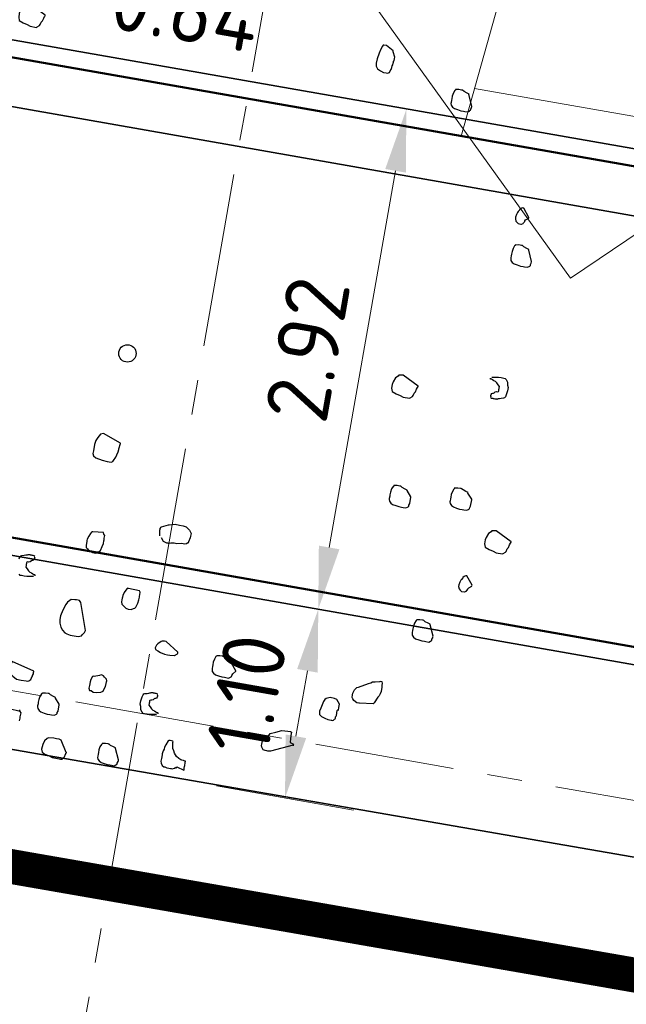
# Model space of a CAD drawing. Header units: metres. Extents: x 2514 to 227642, y 1683 to 852646.
# Tile 40 of 256: x 113595.82 to 113599.31, y 426392.77 to 426398.43. Entities that reach past the tile are written whole.
import ezdxf

# ---------------------------------------------------------------- set-up
doc = ezdxf.new("R2010")
doc.units = ezdxf.units.M
doc.linetypes.add('XX-AFBREEK', pattern=[7, 4, -1, 1, -1])
doc.linetypes.add('XX-CENTER', pattern=[8, 5, -1, 1, -1])
doc.layers.get('Defpoints').update_dxf_attribs({"color": 244, "lineweight": 35})
for name, color, linetype, lineweight in [('B-WE-GR-BEPLANTING_CULTUUR_HEESTERS-GV', 252, 'Continuous', 18), ('B-WE-OG-BEBOUWING-GV', 4, 'Continuous', 35), ('B-WE-VH-VERHARDING_STRAATBAKSTEEN-GV', 252, 'Continuous', 18), ('N-WE-GR-BOOM-G', 94, 'Continuous', 35), ('N-WE-GR-BOOM-S', 94, 'Continuous', 25), ('N-WE-KG-WERKGRENS-G', 7, 'XX-CENTER', 35), ('N-WE-VH-AFBREEKLIJN-G', 7, 'XX-AFBREEK', 18), ('N-WE-VH-KANTOPSLUITING_ACHTERKANTBAND-G', 1, 'Continuous', 50), ('N-WE-VH-KANTOPSLUITING_GAZONBAND-G', 1, 'Continuous', 35), ('N-WE-VH-M', 7, 'Continuous', 18), ('N-WE-VH-NAP-T18', 1, 'Continuous', 18), ('N-WE-VH-VERKANTING-G', 252, 'Continuous', 5), ('X-XX-AL-VERWIJZING_DOORSNEDE-G', 7, 'XX-CENTER', 18)]:
    doc.layers.add(name, color=color, linetype=linetype, lineweight=lineweight)
doc.styles.add('ISO', font='NLCS-ISO.ttf')
doc.styles.add('NLCS-ISO-M200-T18', font='NLCS-ISO.ttf', dxfattribs={"height": 0.36})
doc.dimstyles.new('NLCS-M200-T18-PIJL_L2_H1', dxfattribs={"dimscale": 0.2, "dimtxt": 2.5, "dimasz": 1.8, "dimexe": 2, "dimexo": 2, "dimgap": 0.7, "dimtad": 1, "dimzin": 0, "dimdsep": 46, "dimtxsty": 'NLCS-ISO-M200-T18', "dimcen": 0, "dimdle": 2, "dimclrd": 256, "dimclre": 256, "dimclrt": 1, "dimadec": 1, "dimazin": 0, "dimtfac": 1, "dimtdec": 3, "dimtofl": 0, "dimtmove": 0, "dimatfit": 3, "dimfxl": 2, "dimfxlon": 1, "dimtfillclr": 256, "dimtolj": 1, "dimtzin": 0, "dimlwd": -1, "dimlwe": -1, "dimarcsym": 0})

# ---------------------------------------------------------------- blocks, each defined once
blk = doc.blocks.new('SGR-BOOM_11')
at = {"flags": 128}
for points in [[(2.406, 3.956), (2.319, 4), (2.288, 4), (2.282, 4), (2.275, 3.987), (2.263, 3.95), (2.251, 3.901), (2.238, 3.833), (2.238, 3.783), (2.245, 3.746), (2.263, 3.721), (2.3, 3.702), (2.337, 3.69), (2.369, 3.69), (2.387, 3.69), (2.406, 3.702), (2.412, 3.721), (2.418, 3.74), (2.424, 3.764), (2.424, 3.783), (2.43, 3.795), (2.43, 3.814), (2.43, 3.826), (2.43, 3.839), (2.437, 3.845), (2.437, 3.869), (2.437, 3.888), (2.406, 3.944), (2.406, 3.956)], [(-1.602, 3.668), (-1.794, 3.761), (-1.813, 3.761), (-1.844, 3.755), (-1.85, 3.743), (-1.875, 3.718), (-1.893, 3.668), (-1.899, 3.637), (-1.899, 3.594), (-1.887, 3.557), (-1.837, 3.538), (-1.788, 3.526), (-1.751, 3.513), (-1.676, 3.513), (-1.67, 3.52), (-1.646, 3.538), (-1.639, 3.551), (-1.633, 3.582), (-1.621, 3.6), (-1.614, 3.631), (-1.608, 3.65), (-1.602, 3.662), (-1.602, 3.668)], [(3.406, 3.486), (3.35, 3.61), (3.35, 3.615), (3.325, 3.622), (3.288, 3.634), (3.269, 3.646), (3.263, 3.646), (3.257, 3.646), (3.226, 3.646), (3.195, 3.64), (3.189, 3.64), (3.189, 3.634), (3.183, 3.628), (3.17, 3.597), (3.164, 3.56), (3.164, 3.529), (3.164, 3.51), (3.164, 3.486), (3.164, 3.473), (3.17, 3.455), (3.189, 3.436), (3.214, 3.423), (3.251, 3.417), (3.288, 3.411), (3.319, 3.411), (3.338, 3.411), (3.368, 3.411), (3.387, 3.423), (3.393, 3.43), (3.399, 3.436), (3.399, 3.448), (3.406, 3.467), (3.406, 3.479), (3.406, 3.486)], [(4.271, 2.337), (4.195, 2.432), (4.189, 2.432), (4.183, 2.432), (4.171, 2.426), (4.164, 2.42), (4.152, 2.407), (4.152, 2.401), (4.14, 2.382), (4.133, 2.37), (4.127, 2.346), (4.121, 2.314), (4.121, 2.296), (4.133, 2.271), (4.146, 2.259), (4.164, 2.247), (4.195, 2.247), (4.201, 2.247), (4.22, 2.259), (4.22, 2.265), (4.226, 2.271), (4.233, 2.283), (4.233, 2.29), (4.239, 2.302), (4.271, 2.325), (4.271, 2.331), (4.271, 2.337)], [(4.39, 1.844), (4.335, 1.968), (4.335, 1.975), (4.31, 1.981), (4.273, 1.993), (4.254, 2.005), (4.248, 2.005), (4.242, 2.005), (4.211, 2.005), (4.18, 1.999), (4.173, 1.999), (4.173, 1.993), (4.167, 1.987), (4.155, 1.956), (4.149, 1.919), (4.149, 1.888), (4.149, 1.869), (4.149, 1.844), (4.149, 1.832), (4.155, 1.813), (4.173, 1.795), (4.198, 1.783), (4.235, 1.776), (4.273, 1.77), (4.303, 1.77), (4.322, 1.77), (4.353, 1.77), (4.372, 1.783), (4.378, 1.789), (4.384, 1.795), (4.384, 1.807), (4.39, 1.826), (4.39, 1.838), (4.39, 1.844)], [(3.354, 0.207), (3.162, 0.3), (3.144, 0.3), (3.113, 0.294), (3.107, 0.282), (3.082, 0.257), (3.063, 0.207), (3.057, 0.176), (3.057, 0.133), (3.07, 0.096), (3.119, 0.077), (3.169, 0.065), (3.206, 0.052), (3.28, 0.052), (3.286, 0.059), (3.311, 0.077), (3.317, 0.09), (3.323, 0.12), (3.336, 0.139), (3.342, 0.17), (3.348, 0.189), (3.354, 0.201), (3.354, 0.207)], [(4.186, -0.967), (4.13, -0.905), (4.13, -0.899), (4.105, -0.893), (4.068, -0.88), (4.05, -0.868), (4.044, -0.868), (4.037, -0.868), (4.006, -0.868), (3.975, -0.874), (3.969, -0.874), (3.969, -0.88), (3.963, -0.887), (3.95, -0.917), (3.944, -0.955), (3.944, -0.986), (3.944, -1.004), (3.944, -1.029), (3.944, -1.041), (3.95, -1.06), (3.969, -1.079), (3.994, -1.091), (4.031, -1.097), (4.068, -1.103), (4.099, -1.103), (4.118, -1.103), (4.149, -1.103), (4.167, -1.091), (4.173, -1.085), (4.18, -1.079), (4.18, -1.066), (4.186, -1.047), (4.186, -0.973), (4.186, -0.967)], [(0.099, -1.029), (-0.112, -0.955), (-0.143, -0.967), (-0.167, -1.01), (-0.186, -1.047), (-0.192, -1.097), (-0.192, -1.171), (-0.192, -1.203), (-0.18, -1.227), (-0.149, -1.246), (-0.075, -1.258), (-0.013, -1.264), (0.031, -1.264), (0.049, -1.252), (0.055, -1.239), (0.074, -1.196), (0.08, -1.171), (0.092, -1.134), (0.092, -1.103), (0.092, -1.097), (0.099, -1.035), (0.099, -1.029)], [(3.492, -1.06), (3.437, -0.998), (3.437, -0.992), (3.412, -0.986), (3.375, -0.973), (3.356, -0.961), (3.35, -0.961), (3.344, -0.961), (3.313, -0.961), (3.282, -0.967), (3.276, -0.967), (3.276, -0.973), (3.269, -0.979), (3.257, -1.01), (3.251, -1.047), (3.251, -1.079), (3.251, -1.097), (3.251, -1.122), (3.251, -1.134), (3.257, -1.153), (3.276, -1.171), (3.3, -1.184), (3.338, -1.19), (3.375, -1.196), (3.406, -1.196), (3.424, -1.196), (3.455, -1.196), (3.474, -1.184), (3.48, -1.178), (3.486, -1.171), (3.486, -1.159), (3.492, -1.14), (3.492, -1.066), (3.492, -1.06)], [(4.716, -1.371), (4.524, -1.278), (4.506, -1.278), (4.475, -1.285), (4.469, -1.297), (4.444, -1.322), (4.425, -1.371), (4.419, -1.402), (4.419, -1.446), (4.431, -1.483), (4.481, -1.501), (4.531, -1.514), (4.568, -1.526), (4.642, -1.526), (4.648, -1.52), (4.673, -1.501), (4.679, -1.489), (4.685, -1.458), (4.698, -1.44), (4.704, -1.409), (4.71, -1.39), (4.716, -1.377), (4.716, -1.371)], [(4.359, -1.94), (4.283, -1.845), (4.277, -1.845), (4.27, -1.845), (4.258, -1.852), (4.252, -1.858), (4.239, -1.87), (4.239, -1.876), (4.227, -1.895), (4.221, -1.907), (4.215, -1.932), (4.209, -1.963), (4.209, -1.981), (4.221, -2.006), (4.233, -2.019), (4.252, -2.031), (4.283, -2.031), (4.289, -2.031), (4.308, -2.019), (4.308, -2.013), (4.314, -2.006), (4.32, -1.994), (4.32, -1.988), (4.326, -1.975), (4.359, -1.952), (4.359, -1.946), (4.359, -1.94)], [(0.086, -2.076), (-0.037, -2.088), (-0.044, -2.088), (-0.05, -2.094), (-0.062, -2.112), (-0.075, -2.144), (-0.087, -2.181), (-0.087, -2.2), (-0.087, -2.212), (-0.087, -2.23), (-0.087, -2.255), (-0.081, -2.28), (-0.062, -2.292), (-0.05, -2.305), (-0.025, -2.317), (0, -2.323), (0.037, -2.323), (0.062, -2.305), (0.074, -2.299), (0.086, -2.286), (0.099, -2.236), (0.105, -2.2), (0.105, -2.168), (0.105, -2.156), (0.105, -2.137), (0.105, -2.107), (0.092, -2.094), (0.086, -2.076)], [(4.019, -2.596), (3.963, -2.472), (3.963, -2.466), (3.938, -2.459), (3.901, -2.447), (3.882, -2.435), (3.876, -2.435), (3.87, -2.435), (3.839, -2.435), (3.808, -2.441), (3.802, -2.441), (3.802, -2.447), (3.796, -2.453), (3.783, -2.484), (3.777, -2.521), (3.777, -2.552), (3.777, -2.571), (3.777, -2.596), (3.777, -2.608), (3.783, -2.626), (3.802, -2.645), (3.827, -2.658), (3.864, -2.664), (3.901, -2.67), (3.932, -2.67), (3.95, -2.67), (3.982, -2.67), (4, -2.658), (4.006, -2.651), (4.012, -2.645), (4.012, -2.633), (4.019, -2.614), (4.019, -2.602), (4.019, -2.596)], [(0.607, -2.664), (0.477, -2.658), (0.47, -2.658), (0.464, -2.664), (0.452, -2.682), (0.439, -2.713), (0.427, -2.75), (0.427, -2.769), (0.427, -2.782), (0.427, -2.8), (0.427, -2.825), (0.433, -2.85), (0.452, -2.862), (0.464, -2.874), (0.489, -2.887), (0.514, -2.893), (0.551, -2.893), (0.576, -2.874), (0.588, -2.868), (0.6, -2.856), (0.613, -2.806), (0.619, -2.769), (0.619, -2.738), (0.619, -2.726), (0.619, -2.707), (0.619, -2.676), (0.607, -2.664), (0.607, -2.664)], [(0.074, -3.221), (-0.031, -2.912), (-0.05, -2.893), (-0.068, -2.893), (-0.087, -2.893), (-0.106, -2.893), (-0.149, -2.899), (-0.161, -2.912), (-0.186, -2.936), (-0.199, -2.967), (-0.223, -3.035), (-0.236, -3.104), (-0.236, -3.147), (-0.229, -3.19), (-0.211, -3.233), (-0.186, -3.264), (-0.155, -3.289), (-0.13, -3.296), (-0.087, -3.302), (-0.044, -3.302), (0.006, -3.302), (0.043, -3.289), (0.049, -3.271), (0.068, -3.246), (0.074, -3.221)], [(1.164, -3.283), (1.009, -3.184), (0.99, -3.184), (0.966, -3.19), (0.953, -3.196), (0.922, -3.227), (0.91, -3.246), (0.898, -3.277), (0.904, -3.296), (0.935, -3.308), (0.966, -3.32), (1.015, -3.332), (1.052, -3.332), (1.077, -3.332), (1.127, -3.326), (1.133, -3.326), (1.164, -3.302), (1.164, -3.296), (1.164, -3.289), (1.164, -3.283)], [(1.858, -3.378), (1.771, -3.277), (1.771, -3.271), (1.746, -3.264), (1.709, -3.252), (1.69, -3.24), (1.684, -3.24), (1.678, -3.24), (1.647, -3.24), (1.616, -3.246), (1.61, -3.246), (1.61, -3.252), (1.603, -3.258), (1.591, -3.289), (1.585, -3.326), (1.585, -3.357), (1.585, -3.376), (1.585, -3.401), (1.585, -3.413), (1.591, -3.432), (1.61, -3.45), (1.635, -3.463), (1.672, -3.469), (1.709, -3.475), (1.74, -3.475), (1.758, -3.475), (1.789, -3.475), (1.808, -3.463), (1.814, -3.456), (1.82, -3.45), (1.82, -3.438), (1.827, -3.419), (1.858, -3.384), (1.858, -3.378)], [(3.475, -3.479), (3.319, -3.5), (3.313, -3.5), (3.288, -3.5), (3.251, -3.481), (3.238, -3.463), (3.226, -3.45), (3.226, -3.419), (3.226, -3.401), (3.238, -3.357), (3.257, -3.332), (3.257, -3.326), (3.276, -3.32), (3.381, -3.258), (3.406, -3.246), (3.424, -3.233), (3.455, -3.227), (3.511, -3.215), (3.511, -3.209), (3.529, -3.209), (3.536, -3.233), (3.536, -3.252), (3.542, -3.277), (3.542, -3.296), (3.542, -3.326), (3.536, -3.351), (3.529, -3.37), (3.529, -3.376), (3.517, -3.395), (3.487, -3.467), (3.481, -3.473), (3.475, -3.479)], [(3.095, -3.619), (3.095, -3.588), (3.095, -3.551), (3.077, -3.526), (3.058, -3.502), (3.027, -3.495), (2.978, -3.495), (2.934, -3.514), (2.922, -3.526), (2.91, -3.551), (2.891, -3.632), (2.885, -3.669), (2.885, -3.675), (2.891, -3.706), (2.916, -3.725), (2.959, -3.737), (2.996, -3.749), (3.033, -3.749), (3.039, -3.749), (3.046, -3.749), (3.058, -3.743), (3.07, -3.731), (3.077, -3.725), (3.077, -3.718), (3.077, -3.712), (3.077, -3.7), (3.083, -3.694), (3.083, -3.687), (3.083, -3.626), (3.089, -3.619), (3.095, -3.619)], [(-0.428, -3.785), (-0.694, -3.716), (-0.7, -3.747), (-0.706, -3.772), (-0.706, -3.815), (-0.7, -3.853), (-0.657, -3.884), (-0.607, -3.909), (-0.552, -3.909), (-0.496, -3.909), (-0.477, -3.909), (-0.465, -3.902), (-0.446, -3.884), (-0.44, -3.865), (-0.44, -3.853), (-0.434, -3.846), (-0.434, -3.834), (-0.428, -3.815), (-0.428, -3.797), (-0.428, -3.791), (-0.428, -3.785)], [(0.322, -3.704), (0.266, -3.723), (0.26, -3.723), (0.247, -3.729), (0.235, -3.766), (0.229, -3.791), (0.229, -3.834), (0.229, -3.865), (0.241, -3.89), (0.26, -3.89), (0.285, -3.902), (0.322, -3.902), (0.371, -3.89), (0.396, -3.871), (0.402, -3.846), (0.415, -3.815), (0.415, -3.779), (0.415, -3.76), (0.415, -3.747), (0.408, -3.729), (0.402, -3.723), (0.384, -3.711), (0.371, -3.698), (0.353, -3.692), (0.34, -3.692), (0.322, -3.704)], [(-0.075, -4.107), (-0.13, -4.045), (-0.13, -4.038), (-0.155, -4.032), (-0.192, -4.02), (-0.211, -4.008), (-0.217, -4.008), (-0.223, -4.008), (-0.254, -4.008), (-0.285, -4.014), (-0.291, -4.014), (-0.291, -4.02), (-0.298, -4.026), (-0.31, -4.057), (-0.316, -4.094), (-0.316, -4.125), (-0.316, -4.144), (-0.316, -4.169), (-0.316, -4.181), (-0.31, -4.2), (-0.291, -4.218), (-0.267, -4.23), (-0.229, -4.237), (-0.192, -4.243), (-0.161, -4.243), (-0.143, -4.243), (-0.112, -4.243), (-0.093, -4.23), (-0.087, -4.224), (-0.081, -4.218), (-0.081, -4.206), (-0.075, -4.187), (-0.075, -4.113), (-0.075, -4.107)], [(0.706, -4.62), (0.65, -4.497), (0.65, -4.491), (0.625, -4.484), (0.588, -4.472), (0.569, -4.46), (0.563, -4.46), (0.557, -4.46), (0.526, -4.46), (0.495, -4.466), (0.489, -4.466), (0.489, -4.472), (0.483, -4.478), (0.47, -4.509), (0.464, -4.546), (0.464, -4.577), (0.464, -4.596), (0.464, -4.62), (0.464, -4.633), (0.47, -4.652), (0.489, -4.67), (0.514, -4.683), (0.551, -4.689), (0.588, -4.695), (0.619, -4.695), (0.637, -4.695), (0.668, -4.695), (0.687, -4.683), (0.693, -4.676), (0.699, -4.67), (0.699, -4.658), (0.706, -4.639), (0.706, -4.627), (0.706, -4.62)]]:
    blk.add_lwpolyline(points, close=True, dxfattribs=at)
for points in [[(4.17, 0.456), (4.244, 0.468), (4.275, 0.468), (4.306, 0.468), (4.325, 0.468), (4.337, 0.456), (4.356, 0.431), (4.362, 0.394), (4.375, 0.369), (4.375, 0.35), (4.375, 0.332), (4.368, 0.282), (4.362, 0.258), (4.356, 0.245), (4.343, 0.239), (4.319, 0.233), (4.3, 0.226), (4.288, 0.221), (4.282, 0.221), (4.275, 0.214), (4.269, 0.214), (4.263, 0.214), (4.257, 0.214), (4.251, 0.214), (4.238, 0.214), (4.232, 0.214), (4.226, 0.214), (4.22, 0.214), (4.207, 0.214), (4.201, 0.221), (4.201, 0.226), (4.195, 0.239), (4.195, 0.245), (4.195, 0.258), (4.201, 0.27), (4.213, 0.276), (4.22, 0.276), (4.226, 0.282), (4.238, 0.295), (4.251, 0.301), (4.263, 0.301), (4.275, 0.307), (4.275, 0.313), (4.275, 0.32), (4.275, 0.332), (4.275, 0.338), (4.275, 0.344), (4.275, 0.363), (4.257, 0.381), (4.238, 0.4), (4.22, 0.413), (4.201, 0.419), (4.183, 0.425), (4.17, 0.431), (4.164, 0.431), (4.158, 0.431), (4.158, 0.437), (4.158, 0.443)], [(0.73, -2.001), (0.718, -1.933), (0.718, -1.927), (0.718, -1.914), (0.724, -1.908), (0.724, -1.902), (0.73, -1.896), (0.805, -1.859), (0.811, -1.859), (0.879, -1.84), (0.929, -1.84), (0.972, -1.84), (1.009, -1.846), (1.052, -1.877), (1.077, -1.914), (1.077, -1.945), (1.077, -1.964), (1.065, -2.013), (1.065, -2.026), (1.059, -2.026), (1.046, -2.038), (1.028, -2.044), (0.99, -2.044), (0.935, -2.057), (0.904, -2.057), (0.867, -2.063), (0.842, -2.069), (0.836, -2.069), (0.823, -2.069), (0.798, -2.063), (0.78, -2.057), (0.752, -2.021)], [(-0.62, -2.713), (-0.694, -2.726), (-0.725, -2.726), (-0.756, -2.726), (-0.774, -2.726), (-0.787, -2.713)], [(-0.818, -2.54), (-0.812, -2.515), (-0.805, -2.503), (-0.793, -2.497), (-0.768, -2.491), (-0.75, -2.484), (-0.737, -2.478), (-0.731, -2.478), (-0.725, -2.472), (-0.719, -2.472), (-0.713, -2.472), (-0.706, -2.472), (-0.7, -2.472), (-0.688, -2.472), (-0.681, -2.472), (-0.675, -2.472), (-0.669, -2.472), (-0.657, -2.472), (-0.651, -2.478), (-0.651, -2.484), (-0.644, -2.497), (-0.644, -2.503), (-0.644, -2.515), (-0.651, -2.527), (-0.663, -2.534), (-0.669, -2.534), (-0.675, -2.54), (-0.688, -2.552), (-0.7, -2.558), (-0.713, -2.558), (-0.725, -2.565), (-0.725, -2.571), (-0.725, -2.577), (-0.725, -2.59), (-0.725, -2.596), (-0.725, -2.602), (-0.725, -2.62), (-0.706, -2.639), (-0.688, -2.658), (-0.669, -2.67), (-0.651, -2.676), (-0.632, -2.682), (-0.62, -2.689), (-0.613, -2.689), (-0.607, -2.689), (-0.607, -2.695), (-0.607, -2.701)], [(1.046, -4.032), (0.972, -4.045), (0.941, -4.045), (0.91, -4.045), (0.891, -4.045), (0.879, -4.032), (0.86, -4.008), (0.854, -3.97), (0.842, -3.946), (0.842, -3.927), (0.842, -3.909), (0.848, -3.859), (0.854, -3.834), (0.86, -3.822), (0.873, -3.815), (0.898, -3.81), (0.916, -3.803), (0.929, -3.797), (0.935, -3.797), (0.941, -3.791), (0.947, -3.791), (0.953, -3.791), (0.96, -3.791), (0.966, -3.791), (0.978, -3.791), (0.984, -3.791), (0.99, -3.791), (0.997, -3.791), (1.009, -3.791), (1.015, -3.797), (1.015, -3.803), (1.021, -3.815), (1.021, -3.822), (1.021, -3.834), (1.015, -3.846), (1.003, -3.853), (0.997, -3.853), (0.99, -3.859), (0.978, -3.871), (0.966, -3.878), (0.953, -3.878), (0.941, -3.884), (0.941, -3.89), (0.941, -3.896), (0.941, -3.909), (0.941, -3.915), (0.941, -3.921), (0.941, -3.939), (0.96, -3.958), (0.978, -3.977), (0.997, -3.989), (1.015, -3.995), (1.034, -4.002), (1.046, -4.008), (1.052, -4.008), (1.059, -4.008), (1.059, -4.014), (1.059, -4.02)], [(2.654, -4.108), (2.409, -4.218), (2.378, -4.224), (2.365, -4.224), (2.347, -4.224), (2.322, -4.218), (2.303, -4.193), (2.297, -4.175), (2.297, -4.156), (2.297, -4.138), (2.297, -4.119), (2.309, -4.094), (2.328, -4.07), (2.334, -4.063), (2.365, -4.032), (2.371, -4.02), (2.433, -3.995), (2.495, -3.964), (2.563, -3.958), (2.594, -3.958), (2.607, -3.964), (2.607, -4.002), (2.613, -4.045), (2.613, -4.076), (2.613, -4.082), (2.654, -4.096), (2.654, -4.102), (2.654, -4.108), (2.654, -4.114)], [(-0.502, -4.268), (-0.632, -4.261)], [(-0.49, -4.373), (-0.49, -4.342), (-0.49, -4.329), (-0.49, -4.311), (-0.49, -4.28), (-0.502, -4.268), (-0.508, -4.249)], [(1.381, -4.596), (1.374, -4.596), (1.381, -4.584), (1.467, -4.608), (1.467, -4.602), (1.467, -4.584), (1.467, -4.565), (1.467, -4.552), (1.467, -4.521), (1.467, -4.503), (1.461, -4.503), (1.442, -4.497), (1.424, -4.497), (1.412, -4.497), (1.387, -4.484), (1.356, -4.466), (1.325, -4.435), (1.313, -4.41), (1.3, -4.385), (1.294, -4.354), (1.288, -4.329), (1.288, -4.317), (1.288, -4.305), (1.282, -4.305), (1.282, -4.299), (1.251, -4.299), (1.238, -4.299), (1.232, -4.305), (1.213, -4.354), (1.201, -4.385), (1.201, -4.41), (1.195, -4.429), (1.189, -4.466), (1.189, -4.478), (1.189, -4.521), (1.189, -4.552), (1.195, -4.571), (1.213, -4.596), (1.232, -4.608), (1.244, -4.608), (1.269, -4.615), (1.294, -4.615), (1.313, -4.615), (1.319, -4.615), (1.331, -4.615), (1.356, -4.602), (1.362, -4.602), (1.362, -4.596), (1.374, -4.596)], [(0.099, -4.639), (0.018, -4.509), (-0.007, -4.503), (-0.037, -4.503), (-0.068, -4.503), (-0.13, -4.509), (-0.143, -4.521), (-0.167, -4.552), (-0.18, -4.596), (-0.186, -4.652), (-0.174, -4.683), (-0.137, -4.701), (-0.087, -4.714), (-0.05, -4.726), (0.012, -4.726), (0.031, -4.726), (0.049, -4.726), (0.062, -4.726), (0.08, -4.708), (0.086, -4.701), (0.099, -4.652), (0.099, -4.639), (0.105, -4.639)]]:
    blk.add_lwpolyline(points, dxfattribs=at)
blk.add_circle((0, 0), 0.1)
blk = doc.blocks.new('*D345')
at = {"layer": 'Defpoints', "color": 0, "transparency": 16777216}
for p in [(113595.2361, 426398.4124), (113594.73, 426395.538), (113597.5368, 426395.0438)]:
    blk.add_point(p, dxfattribs=at)
at = {"layer": 'N-WE-VH-M', "transparency": 16777216}
for p, q in [((113597.649, 426397.9875), (113598.4369, 426397.8488)), ((113597.9805, 426397.5636), (113597.5992, 426395.3983)), ((113597.1429, 426395.1132), (113597.9307, 426394.9744))]:
    blk.add_line(p, q, dxfattribs=at)
for points in [[(113597.9214, 426397.574), (113598.0396, 426397.5532), (113598.0429, 426397.9182)], [(113597.5401, 426395.4088), (113597.6583, 426395.3879), (113597.5368, 426395.0438)]]:
    blk.add_solid(points, dxfattribs=at)
at = {"layer": 'N-WE-VH-M', "color": 1, "transparency": 16777216, "insert": (113597.4747, 426396.5365), "char_height": 0.36, "attachment_point": 5, "rotation": 80.0136, "style": 'NLCS-ISO-M200-T18'}
blk.add_mtext('\\A1;2.92', dxfattribs=at)
blk = doc.blocks.new('*D346')
at = {"layer": 'Defpoints', "color": 0, "transparency": 16777216}
for p in [(113594.73, 426395.538), (113594.5418, 426394.452), (113597.3457, 426393.9583)]:
    blk.add_point(p, dxfattribs=at)
at = {"layer": 'N-WE-VH-M', "transparency": 16777216}
for p, q in [((113597.1429, 426395.1132), (113597.9307, 426394.9744)), ((113597.4744, 426394.6893), (113597.4081, 426394.3129)), ((113596.9517, 426394.0277), (113597.7396, 426393.889))]:
    blk.add_line(p, q, dxfattribs=at)
for points in [[(113597.4153, 426394.6997), (113597.5335, 426394.6789), (113597.5368, 426395.0438)], [(113597.349, 426394.3233), (113597.4672, 426394.3025), (113597.3457, 426393.9583)]]:
    blk.add_solid(points, dxfattribs=at)
at = {"layer": 'N-WE-VH-M', "color": 1, "transparency": 16777216, "insert": (113597.1261, 426394.5566), "char_height": 0.36, "attachment_point": 5, "rotation": 80.0136, "style": 'NLCS-ISO-M200-T18'}
blk.add_mtext('\\A1;1.10', dxfattribs=at)

msp = doc.modelspace()

# ---------------------------------------------------------------- hatches: boundary and pattern name
at = {"layer": 'N-WE-VH-VERKANTING-G', "ltscale": 0.2}
h = msp.add_hatch(dxfattribs=at)
h.set_pattern_fill('ANSI31', color=256, scale=0.2, angle=45)
h.set_pattern_definition([(170.05005, (113930.33084, 426275.3435), (-0.1097203, -0.625449), [])])
edge = h.paths.add_edge_path()
edge.add_line((113601.2885, 426409.9918), (113602.0074, 426412.5562))
edge.add_line((113602.0074, 426412.5562), (113602.2044, 426412.5216))
edge.add_line((113602.2044, 426412.5216), (113602.5387, 426417.0317))
edge.add_arc((113624.1975, 426416.2706), 21.6721, 162.09878, 177.98742, ccw=False)
edge.add_line((113603.5746, 426422.9321), (113604.1465, 426422.8315))
edge.add_line((113604.1465, 426422.8315), (113599.7074, 426397.5268))
edge.add_line((113599.7074, 426397.5268), (113598.3579, 426397.7635))
edge.add_line((113598.3579, 426397.7635), (113598.9508, 426399.8783))
edge.add_line((113598.9508, 426399.8783), (113599.1478, 426399.8437))
edge.add_line((113599.1478, 426399.8437), (113600.644, 426405.1808))
edge.add_arc((113615.4311, 426405.0488), 14.7877, 160.61161, 179.48848, ccw=False)
edge.add_line((113601.482, 426409.9579), (113601.285, 426409.9925))

# ---------------------------------------------------------------- linework, layer by layer
at = {"layer": 'B-WE-GR-BEPLANTING_CULTUUR_HEESTERS-GV', "ltscale": 0.2}
msp.add_lwpolyline([(113582.073, 426399.863), (113579.71, 426403.199), (113576.577, 426400.889), (113576.141, 426401.468), (113575.532, 426397.956), (113575.897, 426397.897), (113575.863, 426397.69), (113603.374, 426392.921), (113603.497, 426393.092), (113604.13, 426396.39), (113602.303, 426399.188), (113598.985, 426396.946), (113596.577, 426400.302), (113593.365, 426397.93), (113590.99, 426401.145), (113587.683, 426398.884), (113585.381, 426402.165)], close=True, dxfattribs=at)
at = {"layer": 'B-WE-OG-BEBOUWING-GV'}
msp.add_lwpolyline([(113619.62, 426388.23), (113607.452, 426390.375), (113607.793, 426392.347), (113607.534, 426392.385), (113607.494, 426392.118), (113603.816, 426392.863), (113603.846, 426393.031), (113603.497, 426393.092), (113603.374, 426392.921), (113575.863, 426397.69), (113575.897, 426397.897), (113575.532, 426397.956), (113571.317, 426373.64)], dxfattribs=at)
at = {"layer": 'B-WE-VH-VERHARDING_STRAATBAKSTEEN-GV'}
msp.add_lwpolyline([(113604.959, 426400.975), (113574.888, 426406.248), (113574.586, 426404.712), (113573.563, 426404.888), (113576.141, 426401.468), (113576.577, 426400.889), (113579.71, 426403.199), (113582.073, 426399.863), (113585.381, 426402.165), (113587.683, 426398.884), (113590.99, 426401.145), (113593.365, 426397.93), (113596.577, 426400.302), (113598.985, 426396.946), (113602.303, 426399.188), (113604.13, 426396.39)], close=True, dxfattribs=at)
at = {"layer": 'N-WE-GR-BOOM-G', "ltscale": 0.2, "flags": 128}
msp.add_lwpolyline([(113603.1027, 426396.6434), (113574.7905, 426401.6287)], dxfattribs=at)
at = {"layer": 'N-WE-KG-WERKGRENS-G', "ltscale": 0.5, "const_width": 0.2, "flags": 128}
msp.add_lwpolyline([(113539.6523, 426425.5412), (113533.0341, 426426.5791), (113512.9782, 426310.8848), (113509.1064, 426305.0945), (113507.0385, 426292.7303), (113504.7285, 426279.3961), (113497.9494, 426267.3921), (113491.7209, 426263.9048), (113496.1356, 426256.365), (113502.4347, 426260.0533, -0.182232), (113509.8382, 426261.3181, -0.126544), (113516.6421, 426258.0895), (113523.8279, 426262.8288), (113521.668, 426266.1037), (113525.9803, 426265.334), (113539.2906, 426339.5711), (113541.8631, 426353.1058), (113543.7162, 426365.7201), (113550.1778, 426401.905), (113551.547, 426409.7795), (113574.5527, 426405.7343), (113573.1566, 426397.5063), (113607.1979, 426391.5728), (113606.9143, 426389.9455), (113619.1621, 426387.8447), (113613.6087, 426356.2747), (113601.1821, 426358.2755), (113600.8451, 426356.1823), (113597.9542, 426356.6478), (113593.5618, 426350.5466), (113574.9699, 426354.0027), (113574.3274, 426350.5459), (113615.6337, 426343.6906), (113593.5703, 426263.6986, 0.356973), (113596.5831, 426256.8903), (113595.271, 426248.6985), (113599.4872, 426248.0231), (113601.0537, 426254.8675), (113602.7197, 426255.8687), (113636.9006, 426249.8432), (113711.239, 426237.2511), (113711.0778, 426236.3497), (113716.5261, 426235.5332), (113716.6853, 426236.595), (113718.5117, 426236.3213), (113734.1034, 426277.3535), (113735.8654, 426278.6174), (113776.1818, 426271.5747), (113774.5639, 426262.9962), (113804.2562, 426257.9996), (113798.2736, 426223.759), (113796.4691, 426212.743), (113816.7166, 426209.1888), (113821.5323, 426236.979), (113822.4491, 426236.8201), (113823.3883, 426242.0342), (113822.1323, 426242.2605), (113830.1084, 426272.9398), (113832.6852, 426287.5706), (113850.9832, 426284.5433), (113878.7994, 426279.9898), (113865.1984, 426203.1316), (113884.2456, 426200.0972), (113884.4585, 426196.3745), (113883.4463, 426190.3971), (113921.214, 426183.978), (113921.482, 426185.3276), (113923.7777, 426184.8717), (113926.2232, 426198.0931), (113928.4491, 426210.7448), (113964.9069, 426204.4202), (113960.406, 426178.6017), (113963.5607, 426178.1336), (113967.7342, 426203.4009), (113997.5154, 426198.1934), (113998.702, 426198.0055), (113998.957, 426199.616), (114022.3754, 426195.6335), (114018.2607, 426170.6206), (114024.1765, 426169.6474), (114029.0853, 426200.3945), (114026.4476, 426200.718), (114031.4993, 426230.0876), (114054.44, 426226.2477), (114057.4769, 426225.6957), (114056.8409, 426222.1968), (114059.9608, 426221.6264), (114065.6499, 426244.3543), (114035.5897, 426249.2175), (114041.1838, 426283.3986), (114056.0732, 426280.709), (114056.7206, 426283.6982), (114042.1853, 426286.1638), (114046.9153, 426313.1603), (114065.3403, 426310.0784), (114066.4022, 426316.804), (114058.9156, 426317.879), (114056.3004, 426327.3436), (114067.7902, 426392.7723), (114039.1455, 426397.9085), (113967.8045, 426410.1268), (113958.5804, 426362.9095), (114027.8586, 426351.3923), (114036.5561, 426349.8264), (114034.3171, 426336.7938), (114032.0431, 426337.1942), (114031.4975, 426333.9472), (114035.3432, 426333.2827), (114031.4092, 426310.1623), (113989.9818, 426317.4523), (113994.2104, 426340.5504), (114008.8701, 426338.0227), (114009.5247, 426341.4333), (113875.2078, 426365.5126)], format="xyb", dxfattribs=at)
at = {"layer": 'N-WE-VH-AFBREEKLIJN-G', "ltscale": 0.2, "elevation": 9.5313, "flags": 128}
msp.add_lwpolyline([(113586.6255, 426401.1405), (113585.7775, 426396.3427), (113604.5426, 426393.0262), (113605.3906, 426397.8239)], close=True, dxfattribs=at)
at = {"layer": 'N-WE-VH-KANTOPSLUITING_ACHTERKANTBAND-G', "ltscale": 0.2}
msp.add_lwpolyline([(113603.1519, 426396.9228), (113602.6794, 426394.2398), (113574.3824, 426399.2224), (113574.8346, 426401.8885)], close=True, dxfattribs=at)
at = {"layer": 'N-WE-VH-KANTOPSLUITING_GAZONBAND-G', "ltscale": 0.2}
msp.add_lwpolyline([(113603.2677, 426397.004), (113602.7606, 426394.124), (113574.2672, 426399.1412), (113574.7528, 426402.0043), (113603.2688, 426397.0038)], dxfattribs=at)
at = {"layer": 'N-WE-VH-VERKANTING-G', "ltscale": 0.2, "flags": 128}
msp.add_lwpolyline([(113601.2885, 426409.9918), (113602.0074, 426412.5562), (113602.2044, 426412.5216), (113602.5387, 426417.0317, -0.069439), (113603.5746, 426422.9321), (113604.1465, 426422.8315), (113599.7074, 426397.5268), (113598.3579, 426397.7635), (113598.9508, 426399.8783), (113599.1478, 426399.8437), (113600.644, 426405.1808, -0.082553), (113601.482, 426409.9579), (113601.285, 426409.9925)], format="xyb", dxfattribs=at)
at = {"layer": 'X-XX-AL-VERWIJZING_DOORSNEDE-G', "ltscale": 0.2, "flags": 128}
msp.add_lwpolyline([(113598.7172, 426406.9966), (113595.8886, 426390.9329)], dxfattribs=at)

# ---------------------------------------------------------------- block references
at = {"layer": 'N-WE-GR-BOOM-S', "ltscale": 0.2, "xscale": 0.5, "yscale": 0.5, "rotation": 350.0500476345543}
msp.add_blockref('SGR-BOOM_11', (113596.4407, 426396.5136), dxfattribs=at)

# ---------------------------------------------------------------- texts
at = {"layer": 'N-WE-VH-NAP-T18', "style": 'ISO'}
msp.add_text('-0.84', height=0.36, rotation=350.05, dxfattribs=at).set_placement((113596.0898, 426398.4261))

# ---------------------------------------------------------------- dimensions: what is measured, and where the dimension line sits
at = {"layer": 'N-WE-VH-M'}
for base, p1, p2, picture, middle in [((113597.5368, 426395.0438), (113595.2361, 426398.4124), (113594.73, 426395.538), '*D345', (113597.4747, 426396.5365)), ((113597.3457, 426393.9583), (113594.73, 426395.538), (113594.5418, 426394.452), '*D346', (113597.1261, 426394.5566))]:
    dim = msp.add_linear_dim(base=base, p1=p1, p2=p2, angle=80.0136, dimstyle='NLCS-M200-T18-PIJL_L2_H1', override={"dimclrt": 1}, dxfattribs=at)
    dim.commit()
    dim.dimension.update_dxf_attribs({"geometry": picture, "text_midpoint": middle})

doc.saveas('drawing.dxf')
